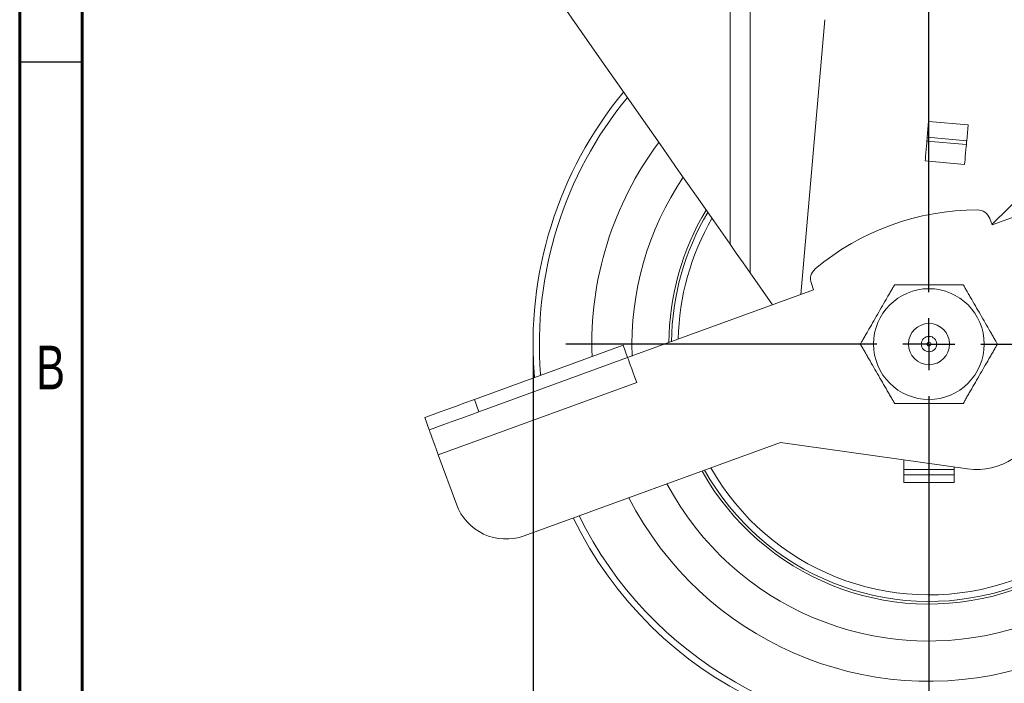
# Model space of a CAD drawing. Header units: inches. Extents: x 0.6 to 16.3, y 0.2 to 11.5.
# Tile 2 of 16: x 0.6 to 3.7, y 1.9 to 4. Entities that reach past the tile are written whole.
import ezdxf

# ---------------------------------------------------------------- set-up
doc = ezdxf.new("R2010")
doc.units = ezdxf.units.IN
doc.header["$MEASUREMENT"] = 0
doc.layers.add('FORMAT', color=7, linetype='Continuous')
doc.styles.add('SLDTEXTSTYLE0', font='TXT', dxfattribs={"width": 0.75})
doc.dimstyles.new('SLDDIMSTYLE0', dxfattribs={"dimtxt": 0.137795, "dimasz": 0.13, "dimexe": 0, "dimexo": 0.0625, "dimgap": 0.034449, "dimtad": 1, "dimdec": 6, "dimlfac": 1.2, "dimrnd": 1e-09, "dimzin": 12, "dimdsep": 46, "dimlunit": 5, "dimtxsty": 'SLDTEXTSTYLE0', "dimsah": 1, "dimcen": 0.09, "dimadec": 0, "dimazin": 3, "dimtfac": 1, "dimtofl": 0, "dimtmove": 0, "dimatfit": 3, "dimfxl": 0, "dimfrac": 2, "dimtolj": 1, "dimtzin": 12, "dimarcsym": 0})
doc.dimstyles.new('SLDDIMSTYLE1', dxfattribs={"dimtxt": 0.137795, "dimasz": 0.13, "dimexe": 0, "dimexo": 0.0625, "dimgap": 0.034449, "dimtad": 1, "dimlfac": 1.2, "dimrnd": 1e-09, "dimzin": 12, "dimdsep": 46, "dimlunit": 5, "dimtxsty": 'SLDTEXTSTYLE0', "dimsah": 1, "dimcen": 0.09, "dimadec": 0, "dimazin": 3, "dimtfac": 1, "dimtofl": 0, "dimtmove": 0, "dimatfit": 3, "dimfxl": 0, "dimfrac": 2, "dimtolj": 1, "dimtzin": 12, "dimarcsym": 0})

# ---------------------------------------------------------------- blocks, each defined once
blk = doc.blocks.new('_D')
at = {"layer": 'FORMAT'}
for p, q in [((3.4617, 8.216), (3.3294, 7.9955)), ((2.2636, 7.2197), (2.2636, 8.0025)), ((4.7115, 3.0264), (4.7115, 8.0025)), ((2.2636, 7.9632), (4.7115, 7.9632))]:
    blk.add_line(p, q, dxfattribs=at)
for points in [[(2.2636, 7.9632), (2.3936, 7.9432), (2.3936, 7.9832)], [(4.7115, 7.9632), (4.5815, 7.9832), (4.5815, 7.9432)]]:
    blk.add_solid(points, dxfattribs=at)
at = {"layer": 'FORMAT', "attachment_point": 1, "style": 'SLDTEXTSTYLE0'}
for s, insert, char_height in [('15', (3.2326, 8.2478), 0.11024), ('2', (3.1308, 8.1847), 0.1378), ('16', (3.3955, 8.1053), 0.11024)]:
    blk.add_mtext(s, dxfattribs=dict(at, insert=insert, char_height=char_height))
blk = doc.blocks.new('_D_1')
at = {"layer": 'FORMAT'}
for p, q in [((2.2115, 2.9476), (2.2115, 1.3842)), ((4.7115, 2.9476), (4.7115, 1.3842)), ((2.2115, 1.4236), (4.7115, 1.4236))]:
    blk.add_line(p, q, dxfattribs=at)
for points in [[(2.2115, 1.4236), (2.3415, 1.4036), (2.3415, 1.4436)], [(4.7115, 1.4236), (4.5815, 1.4436), (4.5815, 1.4036)]]:
    blk.add_solid(points, dxfattribs=at)
at = {"layer": 'FORMAT', "char_height": 0.1378, "attachment_point": 1, "style": 'SLDTEXTSTYLE0'}
for s, insert in [('%%c', (3.303, 1.6012)), ('3', (3.5108, 1.6033))]:
    blk.add_mtext(s, dxfattribs=dict(at, insert=insert))
blk = doc.blocks.new('SW_CENTERMARKSYMBOL_0')
at = {"layer": 'FORMAT', "color": 0}
for p, q in [((0, 0.164), (0, 1.1464)), ((0, 0), (0, 0.082)), ((-0.164, 0), (-1.1464, 0)), ((0, 0), (-0.082, 0)), ((0, 0), (0, -0.082)), ((0, 0), (0.082, 0)), ((0.164, 0), (1.1464, 0)), ((0, -0.164), (0, -1.1464))]:
    blk.add_line(p, q, dxfattribs=at)

msp = doc.modelspace()

# ---------------------------------------------------------------- linework, layer by layer
at = {"color": 7, "linetype": 'Continuous', "lineweight": 60}
for p, q in [((0.59055118, 0.19685039), (0.59055118, 11.49606299)), ((0.78740157, 0.39370079), (0.78740157, 11.2992126))]:
    msp.add_line(p, q, dxfattribs=at)
at = {"color": 7, "linetype": 'Continuous', "lineweight": 15}
for p, q in [((2.83401754, 3.30201034), (2.83401754, 4.7578236)), ((2.89739667, 4.7578236), (2.89739667, 3.21149556)), ((3.13328369, 4.01116188), (3.05734851, 3.14321935)), ((3.66056376, 3.36481546), (4.34705519, 4.04103118)), ((3.45632447, 3.6399279), (3.46068226, 3.68973753)), ((3.58520656, 3.67884301), (3.46068226, 3.68973753)), ((3.58084878, 3.62903338), (3.58520656, 3.67884301)), ((3.58084878, 3.62903338), (3.45632447, 3.6399279)), ((3.57978069, 3.61682499), (3.45525638, 3.62771951)), ((3.57431204, 3.55431883), (3.44978774, 3.5652131)), ((3.97445149, 3.47701759), (3.66122069, 3.36301075)), ((3.66122069, 3.36301075), (3.6538751, 3.38319234)), ((2.96798016, 3.11069199), (2.89739667, 3.21149556)), ((3.0902993, 3.17806768), (3.09764483, 3.15788585)), ((3.09764483, 3.15788585), (2.51033691, 2.94412336)), ((2.02623976, 2.81226715), (2.49608607, 2.98327729)), ((2.49608607, 2.98327729), (2.51033691, 2.94412336)), ((2.0404906, 2.77311323), (2.51033691, 2.94412336)), ((2.53883861, 2.86581576), (1.91237684, 2.63780232)), ((2.02623976, 2.81226715), (2.0404906, 2.77311323)), ((1.88387516, 2.71610993), (1.86962434, 2.75526386)), ((2.18299901, 2.38157471), (2.99270079, 2.67628208)), ((2.99270079, 2.67628208), (3.58351478, 2.59324868)), ((1.91237684, 2.63780232), (1.9693802, 2.48118687)), ((3.38277187, 2.59115675), (3.38277187, 2.62146116)), ((3.38277187, 2.59115675), (3.54110514, 2.59115675)), ((3.38277187, 2.57449023), (3.38277187, 2.59115675)), ((3.54110514, 2.5992089), (3.54110514, 2.59115675)), ((3.54110514, 2.59115675), (3.54110514, 2.57449023)), ((3.54110514, 2.57449023), (3.38277187, 2.57449023)), ((3.38277187, 2.57449023), (3.38277187, 2.54949021)), ((3.38277187, 2.54949021), (3.54110514, 2.54949021)), ((3.54110514, 2.54949021), (3.54110514, 2.57449023))]:
    msp.add_line(p, q, dxfattribs=at)
at = {"color": 7, "linetype": 'Continuous', "lineweight": 30}
msp.add_line((0.59055118, 3.87795276), (0.78740157, 3.87795276), dxfattribs=at)
at = {"color": 8, "linetype": 'Continuous', "lineweight": 15}
msp.add_line((2.23535671, 2.88837943), (2.2350527, 2.8922355), dxfattribs=at)
at = {"color": 7, "linetype": 'Continuous', "lineweight": 15, "flags": 128}
for points in [[(2.83401754, 3.30201034), (2.78207944, 3.37618566), (2.72773881, 3.45379196), (2.67124747, 3.53447017), (2.61286717, 3.61784578), (2.55286846, 3.70353284), (2.49152932, 3.79113411), (2.42913402, 3.88024384), (2.36597169, 3.97044915), (2.30233501, 4.06133157), (2.23851886, 4.15247065)], [(3.45525638, 3.62771951), (3.4553428, 3.62870779), (3.45544717, 3.62990066), (3.45556744, 3.63127614), (3.45570164, 3.63280927), (3.45584708, 3.63447221), (3.45600132, 3.63623463), (3.45616143, 3.63806428), (3.45632447, 3.6399279)], [(3.44978774, 3.5652131), (3.44994589, 3.56702075), (3.450403, 3.57224617), (3.45110956, 3.58032106), (3.45198832, 3.5903659), (3.45294384, 3.60128779), (3.45387211, 3.61189729), (3.45467193, 3.62103965), (3.45525638, 3.62771951)], [(3.57431204, 3.55431883), (3.5744702, 3.55612623), (3.57492742, 3.56135166), (3.57563386, 3.56942654), (3.57651263, 3.57947138), (3.57746815, 3.59039328), (3.57839642, 3.60100278), (3.57919623, 3.61014514), (3.57978069, 3.61682499)], [(3.57978069, 3.61682499), (3.5798671, 3.61781327), (3.57997148, 3.61900614), (3.58009187, 3.62038162), (3.58022594, 3.62191476), (3.58037151, 3.62357769), (3.58052563, 3.62534012), (3.58068574, 3.62716976), (3.58084878, 3.62903338)], [(2.89739667, 3.21149556), (2.87486465, 3.24367459), (2.8533995, 3.27433002), (2.83401754, 3.30201034)], [(2.51033691, 2.94412336), (2.51088457, 2.94261883), (2.51250649, 2.93816265), (2.51514031, 2.9309262), (2.51868487, 2.92118765), (2.52300392, 2.90932099), (2.52793147, 2.89578283), (2.5332782, 2.88109262), (2.53883861, 2.86581576)], [(1.86962434, 2.75526386), (1.87263366, 2.7563592), (1.88154597, 2.75960294), (1.89601881, 2.76487066), (1.91549594, 2.77195971), (1.9392289, 2.78059779), (1.96630564, 2.79045294), (1.9956856, 2.80114628), (2.02623976, 2.81226715)], [(2.0404906, 2.77311323), (2.00993645, 2.7619926), (1.98055647, 2.75129901), (1.95347973, 2.74144386), (1.92974677, 2.73280578), (1.91026963, 2.72571673), (1.89579682, 2.72044901), (1.88688448, 2.71720527), (1.88387516, 2.71610993)], [(1.91237684, 2.63780232), (1.90681643, 2.65307919), (1.90146973, 2.6677694), (1.89654216, 2.68130756), (1.89222312, 2.69317422), (1.88867856, 2.70291277), (1.88604473, 2.71014922), (1.88442283, 2.71460539), (1.88387516, 2.71610993)]]:
    msp.add_lwpolyline(points, dxfattribs=at)
at = {"color": 7, "linetype": 'Continuous', "lineweight": 15}
for centre, radius in [((3.46152186, 2.98699021), 0.17483968), ((3.46193853, 2.98699021), 0.06488441), ((3.46193853, 2.98699021), 0.02430637), ((3.46193853, 2.98699021), 0.00599867)]:
    msp.add_circle(centre, radius, dxfattribs=at)
at = {"color": 8, "linetype": 'Continuous', "lineweight": 15}
for radius, start, end in [(1.230124, 206.14243696, 50.61049157), (1.230124, 140.72231662, 184.41778505), (1.06440658, 143.24998405, 182.12505575), (0.82083333, 148.95953613, 179.68017052), (1.06440658, 207.10334553, 4.41778505), (0.82083333, 209.22744358, 4.41778505)]:
    msp.add_arc((3.46152186, 2.98699021), radius, start, end, dxfattribs=at)
at = {"color": 7, "linetype": 'Continuous', "lineweight": 15}
for centre, radius, start, end in [((3.46152186, 2.98699021), 1.25, 140.46600995, 184.84877695), ((3.46152186, 2.98699021), 0.9375, 145.82749693, 182.29924473), ((3.46152186, 2.98699021), 0.8125, 149.22094311, 179.46240754), ((3.61292132, 2.61894373), 0.79166667, 89.86249377, 130.13750623), ((3.61472127, 3.36894157), 0.04166667, 20, 89.86249377), ((3.46152186, 2.98699021), 0.79166667, 149.90106237, 178.89648625), ((3.12945316, 3.19231843), 0.04166667, 130.13750623, 200), ((3.46152186, 2.98699021), 0.9375, 208.07092522, 4.41778505), ((3.46152186, 2.98699021), 0.8125, 209.3229238, 4.41778505), ((3.46152186, 2.98699021), 0.79166667, 209.57054093, 4.41778505), ((3.46152186, 2.98699021), 1.25, 206.04440037, 0), ((3.61250921, 2.79955442), 0.20833333, 262, 345), ((2.12599564, 2.53819015), 0.16666667, 200, 290)]:
    msp.add_arc(centre, radius, start, end, dxfattribs=at)
for points, knots in [([(3.24501551, 2.98699021), (3.24501551, 2.98699021), (3.2460743, 2.98882409), (3.24929971, 2.99441065), (3.25139517, 2.9980401), (3.25587896, 3.00580626), (3.25827566, 3.00995746), (3.26324312, 3.01856136), (3.26575727, 3.02291598), (3.27335432, 3.03607447), (3.27849066, 3.04497087), (3.28882224, 3.06286569), (3.29401821, 3.07186537), (3.3043895, 3.08982897), (3.30958051, 3.09882006), (3.31993099, 3.11674761), (3.32511529, 3.12572709), (3.33270862, 3.13887913), (3.33520811, 3.14320836), (3.34010592, 3.15169162), (3.3425192, 3.15587155), (3.34698262, 3.16360243), (3.34903941, 3.16716489), (3.35223174, 3.17269417), (3.35326869, 3.17449021), (3.35326869, 3.17449021)], [0, 0, 0, 0, 0.0625, 0.0625, 0.125, 0.125, 0.1875, 0.1875, 0.25, 0.25, 0.375, 0.375, 0.5, 0.5, 0.625, 0.625, 0.75, 0.75, 0.8125, 0.8125, 0.875, 0.875, 0.9375, 0.9375, 1, 1, 1, 1]), ([(3.35326869, 3.17449021), (3.35326869, 3.17449021), (3.35377628, 3.17449021), (3.35564661, 3.17449021), (3.35698272, 3.17449021), (3.3601803, 3.17449021), (3.36205139, 3.17449021), (3.36604278, 3.17449021), (3.36818552, 3.17449021), (3.37494929, 3.17449021), (3.37972622, 3.17449021), (3.38954875, 3.17449021), (3.39463245, 3.17449021), (3.4099105, 3.17449021), (3.42018415, 3.17449021), (3.44080193, 3.17449021), (3.4511475, 3.17449021), (3.47188204, 3.17449021), (3.48222565, 3.17449021), (3.50283652, 3.17449021), (3.51310486, 3.17449021), (3.53345625, 3.17449021), (3.54363836, 3.17449021), (3.55487107, 3.17449021), (3.55701266, 3.17449021), (3.56101448, 3.17449021), (3.56288491, 3.17449021), (3.56606626, 3.17449021), (3.56741408, 3.17449021), (3.56926482, 3.17449021), (3.56977504, 3.17449021), (3.56977504, 3.17449021)], [0, 0, 0, 0, 0.03125, 0.03125, 0.0625, 0.0625, 0.09375, 0.09375, 0.125, 0.125, 0.1875, 0.1875, 0.25, 0.25, 0.375, 0.375, 0.5, 0.5, 0.625, 0.625, 0.75, 0.75, 0.875, 0.875, 0.90625, 0.90625, 0.9375, 0.9375, 0.96875, 0.96875, 1, 1, 1, 1]), ([(3.56977504, 3.17449021), (3.56977504, 3.17449021), (3.57083383, 3.17265632), (3.57405923, 3.16706976), (3.5761547, 3.16344031), (3.58063849, 3.15567415), (3.58303519, 3.15152296), (3.58800265, 3.14291906), (3.59051679, 3.13856443), (3.59811385, 3.12540595), (3.60325019, 3.11650954), (3.61358177, 3.09861472), (3.61877774, 3.08961504), (3.62914903, 3.07165144), (3.63434003, 3.06266035), (3.64469051, 3.0447328), (3.64987481, 3.03575333), (3.65746815, 3.02260128), (3.65996763, 3.01827205), (3.66486544, 3.00978879), (3.66727872, 3.00560887), (3.67174215, 2.99787799), (3.67379894, 2.99431552), (3.67699127, 2.98878624), (3.67802821, 2.98699021), (3.67802821, 2.98699021)], [0, 0, 0, 0, 0.0625, 0.0625, 0.125, 0.125, 0.1875, 0.1875, 0.25, 0.25, 0.375, 0.375, 0.5, 0.5, 0.625, 0.625, 0.75, 0.75, 0.8125, 0.8125, 0.875, 0.875, 0.9375, 0.9375, 1, 1, 1, 1]), ([(3.35326869, 2.79949021), (3.35326869, 2.79949021), (3.35220989, 2.80132409), (3.34898449, 2.80691065), (3.34688903, 2.8105401), (3.34240523, 2.81830626), (3.34000854, 2.82245746), (3.33504107, 2.83106136), (3.33252693, 2.83541598), (3.32492988, 2.84857447), (3.31979353, 2.85747087), (3.30946195, 2.87536569), (3.30426599, 2.88436537), (3.2938947, 2.90232897), (3.28870369, 2.91132006), (3.27835321, 2.92924761), (3.27316891, 2.93822709), (3.26557557, 2.95137913), (3.26307609, 2.95570836), (3.25817828, 2.96419162), (3.255765, 2.96837155), (3.25130157, 2.97610243), (3.24924479, 2.97966489), (3.24605245, 2.98519417), (3.24501551, 2.98699021), (3.24501551, 2.98699021)], [0, 0, 0, 0, 0.0625, 0.0625, 0.125, 0.125, 0.1875, 0.1875, 0.25, 0.25, 0.375, 0.375, 0.5, 0.5, 0.625, 0.625, 0.75, 0.75, 0.8125, 0.8125, 0.875, 0.875, 0.9375, 0.9375, 1, 1, 1, 1]), ([(3.67802821, 2.98699021), (3.67802821, 2.98699021), (3.67696942, 2.98515632), (3.67374402, 2.97956976), (3.67164855, 2.97594031), (3.66716476, 2.96817415), (3.66476806, 2.96402296), (3.6598006, 2.95541906), (3.65728646, 2.95106443), (3.6496894, 2.93790595), (3.64455306, 2.92900954), (3.63422148, 2.91111472), (3.62902552, 2.90211504), (3.61865422, 2.88415144), (3.61346322, 2.87516035), (3.60311274, 2.8572328), (3.59792844, 2.84825333), (3.5903351, 2.83510128), (3.58783562, 2.83077205), (3.58293781, 2.82228879), (3.58052453, 2.81810887), (3.5760611, 2.81037799), (3.57400431, 2.80681552), (3.57081198, 2.80128624), (3.56977504, 2.79949021), (3.56977504, 2.79949021)], [0, 0, 0, 0, 0.0625, 0.0625, 0.125, 0.125, 0.1875, 0.1875, 0.25, 0.25, 0.375, 0.375, 0.5, 0.5, 0.625, 0.625, 0.75, 0.75, 0.8125, 0.8125, 0.875, 0.875, 0.9375, 0.9375, 1, 1, 1, 1]), ([(3.56977504, 2.79949021), (3.56977504, 2.79949021), (3.56926745, 2.79949021), (3.56739711, 2.79949021), (3.56606101, 2.79949021), (3.56286342, 2.79949021), (3.56099234, 2.79949021), (3.55700095, 2.79949021), (3.55485821, 2.79949021), (3.54809444, 2.79949021), (3.54331751, 2.79949021), (3.53349497, 2.79949021), (3.52841128, 2.79949021), (3.51313322, 2.79949021), (3.50285957, 2.79949021), (3.48224179, 2.79949021), (3.47189623, 2.79949021), (3.45116168, 2.79949021), (3.44081807, 2.79949021), (3.4202072, 2.79949021), (3.40993886, 2.79949021), (3.38958747, 2.79949021), (3.37940537, 2.79949021), (3.36817266, 2.79949021), (3.36603106, 2.79949021), (3.36202924, 2.79949021), (3.36015881, 2.79949021), (3.35697747, 2.79949021), (3.35562964, 2.79949021), (3.3537789, 2.79949021), (3.35326869, 2.79949021), (3.35326869, 2.79949021)], [0, 0, 0, 0, 0.03125, 0.03125, 0.0625, 0.0625, 0.09375, 0.09375, 0.125, 0.125, 0.1875, 0.1875, 0.25, 0.25, 0.375, 0.375, 0.5, 0.5, 0.625, 0.625, 0.75, 0.75, 0.875, 0.875, 0.90625, 0.90625, 0.9375, 0.9375, 0.96875, 0.96875, 1, 1, 1, 1])]:
    msp.add_open_spline(points, degree=3, knots=knots, dxfattribs=at)

# ---------------------------------------------------------------- block references
at = {"layer": 'FORMAT'}
msp.add_blockref('SW_CENTERMARKSYMBOL_0', (3.46152186, 2.98699021), dxfattribs=at)

# ---------------------------------------------------------------- texts
at = {"color": 7, "linetype": 'Continuous', "lineweight": 0, "insert": (0.68792377, 2.98185337), "char_height": 0.13779528, "attachment_point": 2, "style": 'SLDTEXTSTYLE0'}
msp.add_mtext('B', dxfattribs=at)

# ---------------------------------------------------------------- dimensions: what is measured, and where the dimension line sits
at = {"layer": 'FORMAT'}
dim = msp.add_linear_dim(base=(4.71152186, 7.96317354), p1=(2.2636052, 7.1803137), p2=(4.71152186, 2.98699021), angle=0, dimstyle='SLDDIMSTYLE0', dxfattribs=at)
dim.commit()
dim.dimension.update_dxf_attribs({"geometry": '_D', "text_midpoint": (3.34461342, 7.96317354), "dimtype": 160})
dim = msp.add_linear_dim(base=(4.71152186, 1.4235659), p1=(2.21152186, 2.98699021), p2=(4.71152186, 2.98699021), text='%%c<>', dimstyle='SLDDIMSTYLE1', dxfattribs=at)
dim.commit()
dim.dimension.update_dxf_attribs({"geometry": '_D_1', "text_midpoint": (3.45776512, 1.4235659), "dimtype": 160})

doc.saveas('drawing.dxf')
